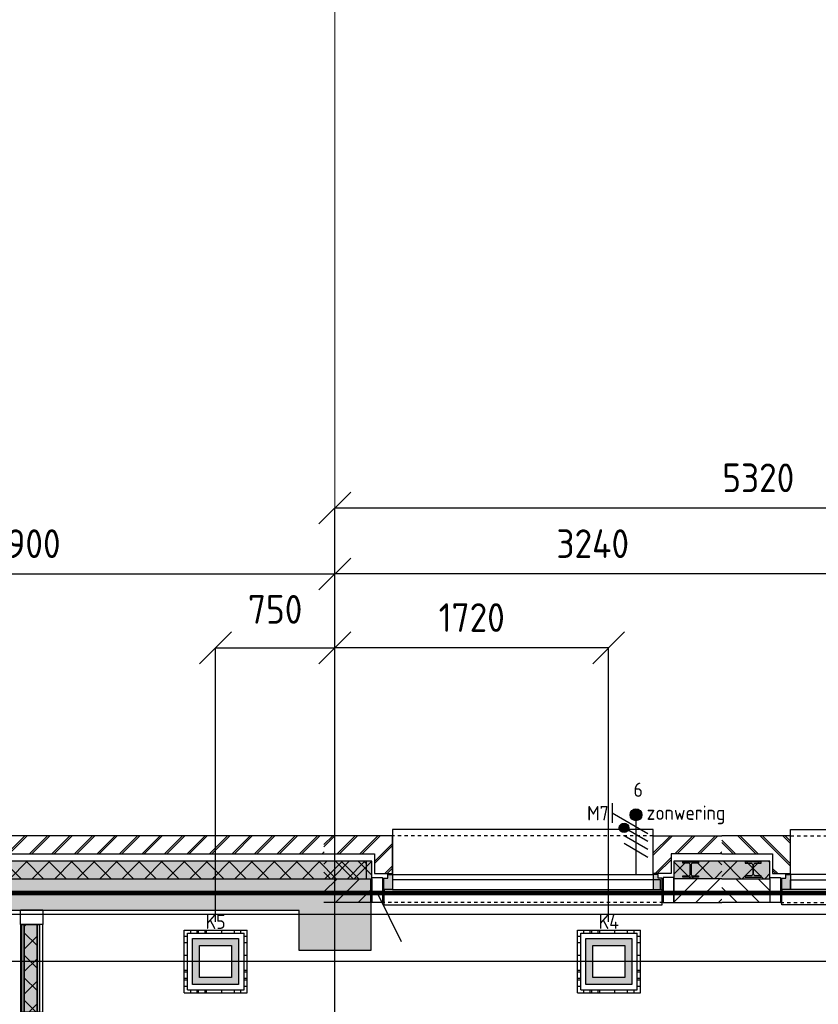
# Model space of a CAD drawing. Header units: millimetres. Extents: x -38032 to 104346, y -31182 to 78566.
# Tile 209 of 213: x 89880 to 94897, y 45830 to 52018. Entities that reach past the tile are written whole.
import ezdxf
from ezdxf.enums import TextEntityAlignment as Align

# ---------------------------------------------------------------- set-up
doc = ezdxf.new("R2010")
doc.units = ezdxf.units.MM
doc.header["$LTSCALE"] = 100
doc.set_wipeout_variables(frame=1)
doc.header["$PDMODE"] = 1
for name, pattern in [('HIDDEN', [9.525, 6.35, -3.175]), ('STYLE_01', [0.41664, 0.20828, -0.20836]), ('STYLE_11', [5, 3.888855, -0.416718, 0.277786, -0.416641])]:
    doc.linetypes.add(name, pattern=pattern)
for name, color, linetype in [('AL$1A---_ALGEMEEN', 8, 'Continuous'), ('AL------_MAATVOERING', 2, 'Continuous'), ('AM$1A---_ARCERING', 8, 'Continuous'), ('BOUWKUNDIG', 8, 'Continuous'), ('brandscheiding', 5, 'HIDDEN'), ('EL6222--', 3, 'Continuous'), ('EL6311--', 3, 'Continuous'), ('EL6322--', 3, 'Continuous'), ('Vloerdoos', 3, 'Continuous'), ('Vloerdoos (OUD)', 3, 'Continuous')]:
    doc.layers.add(name, color=color, linetype=linetype)
doc.layers.add('stramien', color=1, linetype='Continuous', lineweight=9)
doc.layers.get('Vloerdoos').off()
doc.styles.add('BURO-018', font='iso.shx', dxfattribs={"height": 90})
doc.styles.get("Standard").update_dxf_attribs({"font": 'iso.shx'})
doc.dimstyles.new('STABICAD', dxfattribs={"dimscale": 100, "dimtxt": 1.8, "dimasz": 2, "dimexe": 0, "dimexo": 2.5, "dimgap": 1.5, "dimtad": 0, "dimdec": 0, "dimrnd": 10, "dimzin": 0, "dimdsep": 46, "dimtxsty": 'Standard', "dimblk1": 'OBLIQUE', "dimblk2": 'OBLIQUE', "dimsah": 1, "dimcen": -3, "dimadec": 0, "dimazin": 0, "dimtfac": 1, "dimtdec": 0, "dimtofl": 0, "dimtmove": 2, "dimatfit": 3, "dimfxl": 0, "dimtvp": 1.055556, "dimtolj": 1, "dimtzin": 0, "dimarcsym": 0})
pattern_1 = [(135, (0, 0), (70.7107, 70.7107), []), (45, (299.34, -299.34), (70.7107, -70.7107), [])]
pattern_2 = [(45, (0, 0), (70.7107, -70.7107), []), (45, (7.07, -7.07), (70.7107, -70.7107), [])]
pattern_3 = [(45, (0, 0), (70.7107, -70.7107), [])]

# ---------------------------------------------------------------- blocks, each defined once
blk = doc.blocks.new('VLOERDOOS')
at = {"layer": 'Vloerdoos (OUD)'}
for p, q in [((0, 395), (395, 395)), ((0, 395), (0, 0)), ((20, 375), (20, 20)), ((20, 375), (375, 375)), ((40, 375), (40, 395)), ((80, 375), (80, 395)), ((90, 375), (90, 395)), ((130, 375), (130, 395)), ((140, 375), (140, 395)), ((235, 375), (235, 395)), ((315, 375), (315, 395)), ((355, 375), (355, 395)), ((375, 375), (375, 20)), ((395, 395), (395, 0)), ((0, 355), (20, 355)), ((0, 315), (20, 315)), ((375, 355), (395, 355)), ((375, 315), (395, 315)), ((0, 305), (20, 305)), ((0, 265), (20, 265)), ((0, 255), (20, 255)), ((375, 305), (395, 305)), ((375, 265), (395, 265)), ((375, 255), (395, 255)), ((0, 160), (20, 160)), ((375, 160), (395, 160)), ((0, 80), (20, 80)), ((375, 80), (395, 80)), ((0, 40), (20, 40)), ((0, 0), (395, 0)), ((20, 20), (375, 20)), ((40, 0), (40, 20)), ((80, 0), (80, 20)), ((90, 0), (90, 20)), ((130, 0), (130, 20)), ((140, 0), (140, 20)), ((235, 0), (235, 20)), ((315, 0), (315, 20)), ((355, 0), (355, 20)), ((375, 40), (395, 40))]:
    blk.add_line(p, q, dxfattribs=at)
blk = doc.blocks.new('_Oblique')
at = {"color": 0, "linetype": 'ByBlock', "lineweight": -2}
blk.add_line((-0.5, -0.5), (0.5, 0.5), dxfattribs=at)
blk = doc.blocks.new('*D189')
at = {"layer": 'AL------_MAATVOERING', "color": 0, "lineweight": -2}
for p, q in [((87460.4, 46395), (87460.4, 46595)), ((96930, 46395), (87460.4, 46395)), ((96930, 46099.1), (87460.4, 46099.1)), ((87460.4, 46099.1), (87460.4, 45899.1))]:
    blk.add_line(p, q, dxfattribs=at)
at = {"layer": 'Defpoints', "color": 0}
for p in [(87460.4, 46395), (97180, 46395), (97180, 46099.1)]:
    blk.add_point(p, dxfattribs=at)
at = {"layer": 'AL------_MAATVOERING', "color": 0, "lineweight": -2, "xscale": 200, "yscale": 200, "zscale": 200}
for p, rotation in [((87460.4, 46395), 270), ((87460.4, 46099.1), 90)]:
    blk.add_blockref('_Oblique', p, dxfattribs=dict(at, rotation=rotation))
at = {"layer": 'AL------_MAATVOERING', "color": 0, "insert": (87206.9, 46075.1), "char_height": 180, "attachment_point": 5, "rotation": 90}
blk.add_mtext('\\A1;300', dxfattribs=at)
blk = doc.blocks.new('*D232')
at = {"layer": 'AL------_MAATVOERING', "color": 0, "lineweight": -2}
for p, q in [((91860, 46349.1), (91860, 48070.6)), ((93580, 48070.6), (91860, 48070.6)), ((93580, 46349.1), (93580, 48070.6))]:
    blk.add_line(p, q, dxfattribs=at)
at = {"layer": 'Defpoints', "color": 0}
for p in [(91860, 48070.6), (91860, 46099.1), (93580, 46099.1)]:
    blk.add_point(p, dxfattribs=at)
at = {"layer": 'AL------_MAATVOERING', "color": 0, "lineweight": -2, "xscale": 200, "yscale": 200, "zscale": 200, "rotation": 180}
blk.add_blockref('_Oblique', (91860, 48070.6), dxfattribs=at)
at = {"layer": 'AL------_MAATVOERING', "color": 0, "lineweight": -2, "xscale": 200, "yscale": 200, "zscale": 200}
blk.add_blockref('_Oblique', (93580, 48070.6), dxfattribs=at)
at = {"layer": 'AL------_MAATVOERING', "color": 0, "insert": (92720, 48260.6), "char_height": 180, "attachment_point": 5}
blk.add_mtext('\\A1;1720', dxfattribs=at)
blk = doc.blocks.new('*D233')
at = {"layer": 'AL------_MAATVOERING', "color": 0, "lineweight": -2}
for p, q in [((91110, 46349.1), (91110, 48070.6)), ((91110, 48070.6), (91860, 48070.6)), ((91860, 46349.1), (91860, 48070.6))]:
    blk.add_line(p, q, dxfattribs=at)
at = {"layer": 'Defpoints', "color": 0}
for p in [(91860, 48070.6), (91110, 46099.1), (91860, 46099.1)]:
    blk.add_point(p, dxfattribs=at)
at = {"layer": 'AL------_MAATVOERING', "color": 0, "lineweight": -2, "xscale": 200, "yscale": 200, "zscale": 200, "rotation": 180}
blk.add_blockref('_Oblique', (91110, 48070.6), dxfattribs=at)
at = {"layer": 'AL------_MAATVOERING', "color": 0, "lineweight": -2, "xscale": 200, "yscale": 200, "zscale": 200}
blk.add_blockref('_Oblique', (91860, 48070.6), dxfattribs=at)
at = {"layer": 'AL------_MAATVOERING', "color": 0, "insert": (91485, 48312.1), "char_height": 180, "attachment_point": 5}
blk.add_mtext('\\A1;750', dxfattribs=at)
blk = doc.blocks.new('*D234')
at = {"layer": 'AL------_MAATVOERING', "color": 0, "lineweight": -2}
for p, q in [((87960, 46349.1), (87960, 48534.9)), ((87960, 48534.9), (91860, 48534.9)), ((91860, 46349.1), (91860, 48534.9))]:
    blk.add_line(p, q, dxfattribs=at)
at = {"layer": 'Defpoints', "color": 0}
for p in [(91860, 48534.9), (87960, 46099.1), (91860, 46099.1)]:
    blk.add_point(p, dxfattribs=at)
at = {"layer": 'AL------_MAATVOERING', "color": 0, "lineweight": -2, "xscale": 200, "yscale": 200, "zscale": 200, "rotation": 180}
blk.add_blockref('_Oblique', (87960, 48534.9), dxfattribs=at)
at = {"layer": 'AL------_MAATVOERING', "color": 0, "lineweight": -2, "xscale": 200, "yscale": 200, "zscale": 200}
blk.add_blockref('_Oblique', (91860, 48534.9), dxfattribs=at)
at = {"layer": 'AL------_MAATVOERING', "color": 0, "insert": (89910, 48724.9), "char_height": 180, "attachment_point": 5}
blk.add_mtext('\\A1;3900', dxfattribs=at)
blk = doc.blocks.new('*D235')
at = {"layer": 'AL------_MAATVOERING', "color": 0, "lineweight": -2}
for p, q in [((91860, 37378.4), (91860, 48534.9)), ((95100, 48534.9), (91860, 48534.9)), ((95100, 37378.4), (95100, 48534.9))]:
    blk.add_line(p, q, dxfattribs=at)
at = {"layer": 'Defpoints', "color": 0}
for p in [(91860, 48534.9), (91860, 37128.4), (95100, 37128.4)]:
    blk.add_point(p, dxfattribs=at)
at = {"layer": 'AL------_MAATVOERING', "color": 0, "lineweight": -2, "xscale": 200, "yscale": 200, "zscale": 200, "rotation": 180}
blk.add_blockref('_Oblique', (91860, 48534.9), dxfattribs=at)
at = {"layer": 'AL------_MAATVOERING', "color": 0, "lineweight": -2, "xscale": 200, "yscale": 200, "zscale": 200}
blk.add_blockref('_Oblique', (95100, 48534.9), dxfattribs=at)
at = {"layer": 'AL------_MAATVOERING', "color": 0, "insert": (93480, 48724.9), "char_height": 180, "attachment_point": 5}
blk.add_mtext('\\A1;3240', dxfattribs=at)
blk = doc.blocks.new('*D236')
at = {"layer": 'AL------_MAATVOERING', "color": 0, "lineweight": -2}
for p, q in [((91860, 46349.1), (91860, 48948.9)), ((97180, 48948.9), (91860, 48948.9)), ((97180, 46349.1), (97180, 48948.9))]:
    blk.add_line(p, q, dxfattribs=at)
at = {"layer": 'Defpoints', "color": 0}
for p in [(91860, 48948.9), (91860, 46099.1), (97180, 46099.1)]:
    blk.add_point(p, dxfattribs=at)
at = {"layer": 'AL------_MAATVOERING', "color": 0, "lineweight": -2, "xscale": 200, "yscale": 200, "zscale": 200, "rotation": 180}
blk.add_blockref('_Oblique', (91860, 48948.9), dxfattribs=at)
at = {"layer": 'AL------_MAATVOERING', "color": 0, "lineweight": -2, "xscale": 200, "yscale": 200, "zscale": 200}
blk.add_blockref('_Oblique', (97180, 48948.9), dxfattribs=at)
at = {"layer": 'AL------_MAATVOERING', "color": 0, "insert": (94520, 49138.9), "char_height": 180, "attachment_point": 5}
blk.add_mtext('\\A1;5320', dxfattribs=at)
blk = doc.blocks.new('E00414')
at = {"color": 0, "linetype": 'Continuous'}
for p, q in [((-2.9, -2.9), (-2.9, 2.9)), ((-2.9, 2.9), (2.9, 2.9)), ((2.9, 2.9), (2.9, -2.9)), ((-2, 2), (2, 2)), ((-2, -2), (-2, 2)), ((2, 2), (2, -2)), ((2, -2), (-2, -2)), ((2.9, -2.9), (-2.9, -2.9))]:
    blk.add_line(p, q, dxfattribs=at)
at = {"color": 0}
for points in [[(-2.9, 2.9), (2.9, 2.9), (-2, 2), (2, 2)], [(-2, -2), (-2.9, -2.9), (-2, 2), (-2.9, 2.9)], [(2, 2), (2.9, 2.9), (2, -2), (2.9, -2.9)], [(2, -2), (2.9, -2.9), (-2, -2), (-2.9, -2.9)]]:
    blk.add_solid(points, dxfattribs=at)
at = {"color": 0, "linetype": 'Continuous', "style": 'BURO-018'}
for tag, p in [('E_GKAST', (0, 8)), ('E_GROEP', (0, 5)), ('E_SGROEP', (4.5, 5))]:
    blk.add_attdef(tag, text='', height=1.8, dxfattribs=at).set_placement(p, align=Align.MIDDLE)
at = {"color": 0, "linetype": 'Continuous', "style": 'BURO-018', "flags": 1}
for tag, p in [('E_VERMCODE', (13, 5)), ('E_MATCODE', (0, 0))]:
    blk.add_attdef(tag, text='', height=1.8, dxfattribs=at).set_placement(p, align=Align.MIDDLE)
blk = doc.blocks.new('Group-88')
at = {"layer": 'AM$1A---_ARCERING', "linetype": 'Continuous', "lineweight": 0}
for points in [[(-132, 596), (-117, 596), (-117, 49), (-132, 49)], [(-117, 596), (-36, 596), (-36, 49), (-117, 49)], [(-36, 596), (-21, 596), (-21, 49), (-36, 49)]]:
    blk.add_hatch(color=256, dxfattribs=at).paths.add_polyline_path(points)
at = {"layer": 'AM$1A---_ARCERING', "linetype": 'Continuous', "lineweight": 5}
h = blk.add_hatch(dxfattribs=at)
h.set_pattern_fill('ISOLATIE', color=256, style=0, pattern_type=2)
h.set_pattern_definition(pattern_1)
h.paths.add_polyline_path([(-117, 596), (-36, 596), (-36, 49), (-117, 49)])
at = {"layer": 'AL$1A---_ALGEMEEN', "color": 0}
for points in [[(-132, 596), (-117, 596), (-117, 49), (-132, 49)], [(-117, 596), (-36, 596), (-36, 49), (-117, 49)], [(-36, 596), (-21, 596), (-21, 49), (-36, 49)]]:
    blk.add_lwpolyline(points, close=True, dxfattribs=at)
blk = doc.blocks.new('Group-89')
at = {"layer": 'AM$1A---_ARCERING', "linetype": 'Continuous', "lineweight": 0}
for points in [[(-132, 5036), (-117, 5036), (-117, 4436), (-132, 4436)], [(-117, 5036), (-36, 5036), (-36, 4436), (-117, 4436)], [(-36, 5036), (-21, 5036), (-21, 4436), (-36, 4436)]]:
    blk.add_hatch(color=256, dxfattribs=at).paths.add_polyline_path(points)
at = {"layer": 'AM$1A---_ARCERING', "linetype": 'Continuous', "lineweight": 5}
h = blk.add_hatch(dxfattribs=at)
h.set_pattern_fill('ISOLATIE', color=256, style=0, pattern_type=2)
h.set_pattern_definition(pattern_1)
h.paths.add_polyline_path([(-117, 5036), (-36, 5036), (-36, 4436), (-117, 4436)])
at = {"layer": 'AL$1A---_ALGEMEEN', "color": 0}
for points in [[(-132, 5036), (-117, 5036), (-117, 4436), (-132, 4436)], [(-117, 5036), (-36, 5036), (-36, 4436), (-117, 4436)], [(-36, 5036), (-21, 5036), (-21, 4436), (-36, 4436)]]:
    blk.add_lwpolyline(points, close=True, dxfattribs=at)
blk = doc.blocks.new('Group-90')
at = {"layer": 'AM$1A---_ARCERING', "linetype": 'Continuous', "lineweight": 0}
for points in [[(-132, 5726), (-117, 5726), (-117, 5126), (-132, 5126)], [(-117, 5726), (-36, 5726), (-36, 5126), (-117, 5126)], [(-36, 5726), (-21, 5726), (-21, 5126), (-36, 5126)]]:
    blk.add_hatch(color=256, dxfattribs=at).paths.add_polyline_path(points)
at = {"layer": 'AM$1A---_ARCERING', "linetype": 'Continuous', "lineweight": 5}
h = blk.add_hatch(dxfattribs=at)
h.set_pattern_fill('ISOLATIE', color=256, style=0, pattern_type=2)
h.set_pattern_definition(pattern_1)
h.paths.add_polyline_path([(-117, 5726), (-36, 5726), (-36, 5126), (-117, 5126)])
at = {"layer": 'AL$1A---_ALGEMEEN', "color": 0}
for points in [[(-132, 5726), (-117, 5726), (-117, 5126), (-132, 5126)], [(-117, 5726), (-36, 5726), (-36, 5126), (-117, 5126)], [(-36, 5726), (-21, 5726), (-21, 5126), (-36, 5126)]]:
    blk.add_lwpolyline(points, close=True, dxfattribs=at)
blk = doc.blocks.new('Group-91')
at = {"layer": 'AM$1A---_ARCERING', "linetype": 'Continuous', "lineweight": 0}
for points in [[(-132, 10116), (-117, 10116), (-117, 9566), (-132, 9566)], [(-117, 10116), (-36, 10116), (-36, 9566), (-117, 9566)], [(-36, 10116), (-21, 10116), (-21, 9566), (-36, 9566)]]:
    blk.add_hatch(color=256, dxfattribs=at).paths.add_polyline_path(points)
at = {"layer": 'AM$1A---_ARCERING', "linetype": 'Continuous', "lineweight": 5}
h = blk.add_hatch(dxfattribs=at)
h.set_pattern_fill('ISOLATIE', color=256, style=0, pattern_type=2)
h.set_pattern_definition(pattern_1)
h.paths.add_polyline_path([(-117, 10116), (-36, 10116), (-36, 9566), (-117, 9566)])
at = {"layer": 'AL$1A---_ALGEMEEN', "color": 0}
for points in [[(-132, 10116), (-117, 10116), (-117, 9566), (-132, 9566)], [(-117, 10116), (-36, 10116), (-36, 9566), (-117, 9566)], [(-36, 10116), (-21, 10116), (-21, 9566), (-36, 9566)]]:
    blk.add_lwpolyline(points, close=True, dxfattribs=at)
blk = doc.blocks.new('32x_hout-mk 845-p')
at = {"layer": 'AL$1A---_ALGEMEEN', "color": 0}
for points in [[(-1, 10206), (-140, 10206), (-140, 7496), (-1, 7496)], [(-1, 3746), (-1, 6416), (-140, 6416), (-140, 3746)], [(-1, -34), (-1, 2666), (-140, 2666), (-140, -34)]]:
    blk.add_lwpolyline(points, close=True, dxfattribs=at)
blk.add_blockref('Group-88', (0, 0), dxfattribs=at)
at = {"color": 0}
for points in [[(-140, 10206), (-1, 10206), (-1, 10116), (-140, 10116)], [(-140, 9566), (-1, 9566), (-1, 9476), (-140, 9476)], [(-140, 8876), (-1, 8876), (-1, 8786), (-140, 8786)], [(-140, 8186), (-1, 8186), (-1, 8096), (-140, 8096)], [(-140, 7496), (-1, 7496), (-1, 7406), (-140, 7406)], [(-140, 6506), (-1, 6506), (-1, 6416), (-140, 6416)], [(-140, 5816), (-1, 5816), (-1, 5726), (-140, 5726)], [(-140, 5126), (-1, 5126), (-1, 5036), (-140, 5036)], [(-140, 4436), (-1, 4436), (-1, 4346), (-140, 4346)], [(-140, 3746), (-1, 3746), (-1, 3656), (-140, 3656)], [(-140, 2756), (-1, 2756), (-1, 2666), (-140, 2666)], [(-140, 2066), (-1, 2066), (-1, 1976), (-140, 1976)], [(-140, 1376), (-1, 1376), (-1, 1286), (-140, 1286)], [(-140, 686), (-1, 686), (-1, 596), (-140, 596)], [(-140, 49), (-1, 49), (-1, -41), (-140, -41)]]:
    blk.add_wipeout(points, dxfattribs=at).dxf.layer = 'AL$1A---_ALGEMEEN'
at = {"layer": 'AL$1A---_ALGEMEEN', "color": 0, "linetype": 'STYLE_01'}
for p, q in [((-140, 7406), (-140, 6506)), ((-140, 3656), (-140, 2756))]:
    blk.add_line(p, q, dxfattribs=at)
at = {"layer": 'AL$1A---_ALGEMEEN', "color": 0}
for points in [[(-140, 10206), (-1, 10206), (-1, 10116), (-140, 10116)], [(-140, 9566), (-1, 9566), (-1, 9476), (-140, 9476)], [(-140, 8876), (-1, 8876), (-1, 8786), (-140, 8786)], [(-140, 8186), (-1, 8186), (-1, 8096), (-140, 8096)], [(-140, 7496), (-1, 7496), (-1, 7406), (-140, 7406)], [(-140, 6506), (-1, 6506), (-1, 6416), (-140, 6416)], [(-140, 5816), (-1, 5816), (-1, 5726), (-140, 5726)], [(-140, 5126), (-1, 5126), (-1, 5036), (-140, 5036)], [(-140, 4436), (-1, 4436), (-1, 4346), (-140, 4346)], [(-140, 3746), (-1, 3746), (-1, 3656), (-140, 3656)], [(-140, 2756), (-1, 2756), (-1, 2666), (-140, 2666)], [(-140, 2066), (-1, 2066), (-1, 1976), (-140, 1976)], [(-140, 1376), (-1, 1376), (-1, 1286), (-140, 1286)], [(-140, 686), (-1, 686), (-1, 596), (-140, 596)], [(-140, 49), (-1, 49), (-1, -41), (-140, -41)]]:
    blk.add_lwpolyline(points, close=True, dxfattribs=at)
for name in ['Group-91', 'Group-90', 'Group-89']:
    blk.add_blockref(name, (0, 0), dxfattribs=at)
at = {"color": 0}
for points in [[(-41, 7421), (-1, 7421), (-1, 6491), (-41, 6491)], [(-41, 3671), (-1, 3671), (-1, 2741), (-41, 2741)]]:
    blk.add_wipeout(points, dxfattribs=at).dxf.layer = 'AL$1A---_ALGEMEEN'
at = {"layer": 'AL$1A---_ALGEMEEN', "color": 0}
for p, q in [((-1, 6491), (914, 6491)), ((-1, 2749), (914, 2749))]:
    blk.add_line(p, q, dxfattribs=at)
for points in [[(-41, 7421), (-1, 7421), (-1, 6491), (-41, 6491)], [(-41, 3671), (-1, 3671), (-1, 2741), (-41, 2741)]]:
    blk.add_lwpolyline(points, close=True, dxfattribs=at)
for centre in [(-1, 6491), (-1, 2749)]:
    blk.add_arc(centre, 915, 0.85766, 90, dxfattribs=at)
blk = doc.blocks.new('zijdetail kozijn 2kops')
at = {"color": 0}
blk.add_wipeout([(-63, 420), (-130, 420), (-130, 262), (-63, 262)], dxfattribs=at).dxf.layer = 'AL$1A---_ALGEMEEN'
at = {"layer": 'AM$1A---_ARCERING', "linetype": 'Continuous', "lineweight": 0}
blk.add_hatch(color=256, dxfattribs=at).paths.add_polyline_path([(-54.2, 338), (-54.2, 366), (-56, 366), (-56, 266), (-31, 266), (-31, 243), (0, 243), (0, 338), (-22, 338)])
at = {"layer": 'AL$1A---_ALGEMEEN', "color": 0}
for points in [[(-63, 420), (-130, 420), (-130, 262), (-63, 262)], [(-54.2, 338), (-54.2, 366), (-56, 366), (-56, 266), (-31, 266), (-31, 243), (0, 243), (0, 338), (-22, 338)]]:
    blk.add_lwpolyline(points, close=True, dxfattribs=at)
blk = doc.blocks.new('HEA 100')
at = {"layer": 'AM$1A---_ARCERING', "linetype": 'Continuous', "lineweight": 0}
h = blk.add_hatch(color=256, dxfattribs=at)
edge = h.paths.add_edge_path()
edge.add_arc((14.5, -28), 12, 180, 270)
edge.add_line((14.5, -40), (50, -40))
edge.add_line((50, -40), (50, -48))
edge.add_line((50, -48), (-50, -48))
edge.add_line((-50, -48), (-50, -40))
edge.add_line((-50, -40), (-14.5, -40))
edge.add_arc((-14.5, -28), 12, 270, 360)
edge.add_line((-2.5, -28), (-2.5, 28))
edge.add_arc((-14.5, 28), 12, 0, 90)
edge.add_line((-14.5, 40), (-50, 40))
edge.add_line((-50, 40), (-50, 48))
edge.add_line((-50, 48), (50, 48))
edge.add_line((50, 48), (50, 40))
edge.add_line((50, 40), (14.5, 40))
edge.add_arc((14.5, 28), 12, 90, 180)
edge.add_line((2.5, 28), (2.5, -28))
at = {"layer": 'AL$1A---_ALGEMEEN', "color": 0, "flags": 128}
blk.add_lwpolyline([(2.5, -28, 0.414214), (14.5, -40), (50, -40), (50, -48), (-50, -48), (-50, -40), (-14.5, -40, 0.414214), (-2.5, -28), (-2.5, 28, 0.414214), (-14.5, 40), (-50, 40), (-50, 48), (50, 48), (50, 40), (14.5, 40, 0.414214), (2.5, 28)], format="xyb", close=True, dxfattribs=at)
blk = doc.blocks.new('31x_alu-2e-mk106a4-p')
at = {"layer": 'AM$1A---_ARCERING', "linetype": 'Continuous', "lineweight": 0}
blk.add_hatch(color=256, dxfattribs=at).paths.add_polyline_path([(-270, 2068.5), (-160, 2068.5), (-160, 1767), (-270, 1767)])
at = {"layer": 'AM$1A---_ARCERING', "linetype": 'Continuous', "lineweight": 5}
h = blk.add_hatch(dxfattribs=at)
h.set_pattern_fill('ISOLATIE', color=256, style=0, pattern_type=2)
h.set_pattern_definition(pattern_1)
h.paths.add_polyline_path([(-270, 2068.5), (-160, 2068.5), (-160, 1767), (-270, 1767)])
at = {"layer": 'AL$1A---_ALGEMEEN', "color": 0, "linetype": 'STYLE_01'}
blk.add_line((0, 1637), (0, 0), dxfattribs=at)
at = {"layer": 'AL$1A---_ALGEMEEN', "color": 0, "flags": 128}
blk.add_lwpolyline([(-160, 2068.5), (-160, 1767), (-270, 1767), (-270, 2068.5)], dxfattribs=at)
at = {"color": 0}
blk.add_wipeout([(-276, 1683), (-276, 0), (-338, 0), (-338, 1683)], dxfattribs=at).dxf.layer = 'AL$1A---_ALGEMEEN'
at = {"layer": 'AL$1A---_ALGEMEEN', "color": 0}
blk.add_lwpolyline([(-276, 1683), (-276, 0), (-338, 0), (-338, 1683)], close=True, dxfattribs=at)
at = {"layer": 'AL$1A---_ALGEMEEN', "color": 0, "rotation": 90}
blk.add_blockref('zijdetail kozijn 2kops', (0, 0), dxfattribs=at)
at = {"layer": 'AM$1A---_ARCERING', "linetype": 'Continuous', "lineweight": 0}
blk.add_hatch(color=256, dxfattribs=at).paths.add_polyline_path([(-270, -130), (-160, -130), (-160, -431.5), (-270, -431.5)])
at = {"layer": 'AM$1A---_ARCERING', "linetype": 'Continuous', "lineweight": 5}
h = blk.add_hatch(dxfattribs=at)
h.set_pattern_fill('ISOLATIE', color=256, style=0, pattern_type=2)
h.set_pattern_definition(pattern_1)
h.paths.add_polyline_path([(-270, -130), (-160, -130), (-160, -431.5), (-270, -431.5)])
at = {"layer": 'AL$1A---_ALGEMEEN', "color": 0, "linetype": 'STYLE_01'}
blk.add_line((-420, 1700), (-420, -63), dxfattribs=at)
at = {"layer": 'AL$1A---_ALGEMEEN', "color": 0}
blk.add_line((-270, -431.5), (-270, -130), dxfattribs=at)
for points in [[(-435, 1693), (-366, 1693), (-366, -56), (-435, -56)], [(-243, 1637), (40, 1637), (40, 0), (-243, 0)]]:
    blk.add_lwpolyline(points, close=True, dxfattribs=at)
at = {"layer": 'AL$1A---_ALGEMEEN', "color": 0, "flags": 128}
blk.add_lwpolyline([(-270, -130), (-160, -130), (-160, -431.5)], dxfattribs=at)
at = {"color": 0}
for points in [[(-238, 1750), (-238, 1637), (0, 1637), (0, 2068.5), (-113, 2068.5), (-113, 1750)], [(-238, -113), (-238, 0), (0, 0), (0, -431.5), (-113, -431.5), (-113, -113)], [(-420, -431.5), (-270, -431.5), (-270, -366.6), (-270, -130), (-420, -130), (-420, -332.8)]]:
    blk.add_wipeout(points, dxfattribs=at).dxf.layer = 'AL$1A---_ALGEMEEN'
at = {"layer": 'AM$1A---_ARCERING', "linetype": 'Continuous', "lineweight": 5}
h = blk.add_hatch(dxfattribs=at)
h.set_pattern_fill('BAKSTEEN', color=256, style=0, pattern_type=2)
h.set_pattern_definition(pattern_2)
h.paths.add_polyline_path([(-238, 1750), (-238, 1637), (0, 1637), (0, 2068.5), (-113, 2068.5), (-113, 1750)])
h = blk.add_hatch(dxfattribs=at)
h.set_pattern_fill('BAKSTEEN', color=256, style=0, pattern_type=2)
h.set_pattern_definition(pattern_2)
h.paths.add_polyline_path([(-238, -113), (-238, 0), (0, 0), (0, -431.5), (-113, -431.5), (-113, -113)])
h = blk.add_hatch(dxfattribs=at)
h.set_pattern_fill('KALKZANDSTEEN', color=256, style=0, pattern_type=2)
h.set_pattern_definition(pattern_3)
h.paths.add_polyline_path([(-420, -431.5), (-270, -431.5), (-270, -366.6), (-270, -130), (-420, -130), (-420, -332.8)])
at = {"layer": 'AL$1A---_ALGEMEEN', "color": 0, "flags": 128}
for points in [[(-238, 1750), (-238, 1637), (0, 1637), (0, 2068.5)], [(-113, 2068.5), (-113, 1750), (-238, 1750)], [(-238, -113), (-238, 0), (0, 0), (0, -431.5)], [(-113, -431.5), (-113, -113), (-238, -113)], [(-270, -431.5), (-270, -366.6), (-270, -130), (-420, -130), (-420, -332.8), (-420, -431.5)]]:
    blk.add_lwpolyline(points, dxfattribs=at)
at = {"layer": 'AL$1A---_ALGEMEEN', "color": 0, "xscale": -1, "rotation": 90}
blk.add_blockref('HEA 100', (-212, 1872), dxfattribs=at)
at = {"color": 0}
blk.add_wipeout([(-420, 2068.5), (-270, 2068.5), (-270, 2003.6), (-270, 1767), (-420, 1767), (-420, 1969.8)], dxfattribs=at).dxf.layer = 'AL$1A---_ALGEMEEN'
at = {"layer": 'AM$1A---_ARCERING', "linetype": 'Continuous', "lineweight": 5}
h = blk.add_hatch(dxfattribs=at)
h.set_pattern_fill('KALKZANDSTEEN', color=256, style=0, pattern_type=2)
h.set_pattern_definition(pattern_3)
h.paths.add_polyline_path([(-420, 2068.5), (-270, 2068.5), (-270, 2003.6), (-270, 1767), (-420, 1767), (-420, 1969.8)])
at = {"layer": 'AL$1A---_ALGEMEEN', "color": 0, "flags": 128}
blk.add_lwpolyline([(-270, 2068.5), (-270, 2003.6), (-270, 1767), (-420, 1767), (-420, 1969.8), (-420, 2068.5)], dxfattribs=at)
at = {"layer": 'AL$1A---_ALGEMEEN', "color": 0, "xscale": -1, "rotation": 90}
blk.add_blockref('zijdetail kozijn 2kops', (0, 1637), dxfattribs=at)
blk = doc.blocks.new('31x_alu-2e-mk106a1-p')
at = {"layer": 'AM$1A---_ARCERING', "linetype": 'Continuous', "lineweight": 0}
for points in [[(-270, 1767), (-160, 1767), (-160, 2068.5), (-270, 2068.5)], [(-270, -130), (-160, -130), (-160, -431.5), (-270, -431.5)]]:
    blk.add_hatch(color=256, dxfattribs=at).paths.add_polyline_path(points)
at = {"layer": 'AM$1A---_ARCERING', "linetype": 'Continuous', "lineweight": 5}
h = blk.add_hatch(dxfattribs=at)
h.set_pattern_fill('ISOLATIE', color=256, style=0, pattern_type=2)
h.set_pattern_definition(pattern_1)
h.paths.add_polyline_path([(-270, 1767), (-160, 1767), (-160, 2068.5), (-270, 2068.5)])
h = blk.add_hatch(dxfattribs=at)
h.set_pattern_fill('ISOLATIE', color=256, style=0, pattern_type=2)
h.set_pattern_definition(pattern_1)
h.paths.add_polyline_path([(-270, -130), (-160, -130), (-160, -431.5), (-270, -431.5)])
at = {"layer": 'AL$1A---_ALGEMEEN', "color": 0}
for p, q in [((-270, 2068.5), (-270, 1767)), ((-270, -431.5), (-270, -130))]:
    blk.add_line(p, q, dxfattribs=at)
at = {"layer": 'AL$1A---_ALGEMEEN', "color": 0, "linetype": 'STYLE_01'}
blk.add_line((0, 1637), (0, 0), dxfattribs=at)
at = {"layer": 'AL$1A---_ALGEMEEN', "color": 0, "flags": 128}
for points in [[(-270, 1767), (-160, 1767), (-160, 2068.5)], [(-270, -130), (-160, -130), (-160, -431.5)]]:
    blk.add_lwpolyline(points, dxfattribs=at)
at = {"color": 0}
blk.add_wipeout([(-276, 1637), (-276, 0), (-338, 0), (-338, 1637)], dxfattribs=at).dxf.layer = 'AL$1A---_ALGEMEEN'
at = {"layer": 'AL$1A---_ALGEMEEN', "color": 0}
blk.add_lwpolyline([(-276, 1637), (-276, 0), (-338, 0), (-338, 1637)], close=True, dxfattribs=at)
at = {"layer": 'AL$1A---_ALGEMEEN', "color": 0, "xscale": -1, "rotation": 90}
blk.add_blockref('zijdetail kozijn 2kops', (0, 1637), dxfattribs=at)
at = {"layer": 'AL$1A---_ALGEMEEN', "color": 0, "linetype": 'STYLE_01'}
blk.add_line((-420, 1700), (-420, -63), dxfattribs=at)
at = {"layer": 'AL$1A---_ALGEMEEN', "color": 0}
for points in [[(-435, 1693), (-366, 1693), (-366, -56), (-435, -56)], [(-243, 1637), (40, 1637), (40, 0), (-243, 0)]]:
    blk.add_lwpolyline(points, close=True, dxfattribs=at)
at = {"color": 0}
for points in [[(-238, 1750), (-238, 1637), (0, 1637), (0, 2068.5), (-113, 2068.5), (-113, 1750)], [(-238, -113), (-238, 0), (0, 0), (0, -431.5), (-113, -431.5), (-113, -113)]]:
    blk.add_wipeout(points, dxfattribs=at).dxf.layer = 'AL$1A---_ALGEMEEN'
at = {"layer": 'AM$1A---_ARCERING', "linetype": 'Continuous', "lineweight": 5}
h = blk.add_hatch(dxfattribs=at)
h.set_pattern_fill('BAKSTEEN', color=256, style=0, pattern_type=2)
h.set_pattern_definition(pattern_2)
h.paths.add_polyline_path([(-238, 1750), (-238, 1637), (0, 1637), (0, 2068.5), (-113, 2068.5), (-113, 1750)])
h = blk.add_hatch(dxfattribs=at)
h.set_pattern_fill('BAKSTEEN', color=256, style=0, pattern_type=2)
h.set_pattern_definition(pattern_2)
h.paths.add_polyline_path([(-238, -113), (-238, 0), (0, 0), (0, -431.5), (-113, -431.5), (-113, -113)])
at = {"layer": 'AL$1A---_ALGEMEEN', "color": 0, "flags": 128}
for points in [[(-238, 1750), (-238, 1637), (0, 1637), (0, 2068.5)], [(-113, 2068.5), (-113, 1750), (-238, 1750)], [(-238, -113), (-238, 0), (0, 0), (0, -431.5)], [(-113, -431.5), (-113, -113), (-238, -113)]]:
    blk.add_lwpolyline(points, dxfattribs=at)
at = {"layer": 'AL$1A---_ALGEMEEN', "color": 0, "xscale": -1, "rotation": 90}
blk.add_blockref('HEA 100', (-212, 1872), dxfattribs=at)
at = {"layer": 'AL$1A---_ALGEMEEN', "color": 0, "rotation": 90}
blk.add_blockref('HEA 100', (-212, -235), dxfattribs=at)
at = {"color": 0}
for points in [[(-420, 2068.5), (-270, 2068.5), (-270, 2003.6), (-270, 1767), (-420, 1767), (-420, 1969.8)], [(-420, -431.5), (-270, -431.5), (-270, -366.6), (-270, -130), (-420, -130), (-420, -332.8)]]:
    blk.add_wipeout(points, dxfattribs=at).dxf.layer = 'AL$1A---_ALGEMEEN'
at = {"layer": 'AM$1A---_ARCERING', "linetype": 'Continuous', "lineweight": 5}
h = blk.add_hatch(dxfattribs=at)
h.set_pattern_fill('KALKZANDSTEEN', color=256, style=0, pattern_type=2)
h.set_pattern_definition(pattern_3)
h.paths.add_polyline_path([(-420, 2068.5), (-270, 2068.5), (-270, 2003.6), (-270, 1767), (-420, 1767), (-420, 1969.8)])
h = blk.add_hatch(dxfattribs=at)
h.set_pattern_fill('KALKZANDSTEEN', color=256, style=0, pattern_type=2)
h.set_pattern_definition(pattern_3)
h.paths.add_polyline_path([(-420, -431.5), (-270, -431.5), (-270, -366.6), (-270, -130), (-420, -130), (-420, -332.8)])
at = {"layer": 'AL$1A---_ALGEMEEN', "color": 0, "flags": 128}
for points in [[(-270, 2068.5), (-270, 2003.6), (-270, 1767), (-420, 1767), (-420, 1969.8), (-420, 2068.5)], [(-270, -431.5), (-270, -366.6), (-270, -130), (-420, -130), (-420, -332.8), (-420, -431.5)]]:
    blk.add_lwpolyline(points, dxfattribs=at)
at = {"layer": 'AL$1A---_ALGEMEEN', "color": 0, "rotation": 90}
blk.add_blockref('zijdetail kozijn 2kops', (0, 0), dxfattribs=at)
blk = doc.blocks.new('200254 W 212 3 04-12-2007')
at = {"layer": 'AM$1A---_ARCERING', "linetype": 'Continuous', "lineweight": 0}
blk.add_hatch(color=256, dxfattribs=at).paths.add_polyline_path([(55860, 21742.4), (47867, 21742.4), (47867, 21632.4), (55860, 21632.4)])
at = {"layer": 'AM$1A---_ARCERING', "linetype": 'Continuous', "lineweight": 5}
h = blk.add_hatch(dxfattribs=at)
h.set_pattern_fill('ISOLATIE', color=256, scale=50, style=0, pattern_type=2)
h.set_pattern_definition([(135, (-987935.49, -175784.82), (70.710678, 70.710678), []), (45, (-987636.15, -176084.16), (70.710678, -70.710678), [])])
h.paths.add_polyline_path([(55860, 21742.4), (47867, 21742.4), (47867, 21632.4), (55860, 21632.4)])
at = {"layer": 'AL$1A---_ALGEMEEN'}
blk.add_lwpolyline([(55860, 21742.4), (47867, 21742.4), (47867, 21632.4), (55860, 21632.4)], close=True, dxfattribs=at)
blk.add_blockref('32x_hout-mk 845-p', (53828, 11228.4), dxfattribs=at)
at = {"layer": 'stramien', "linetype": 'STYLE_11', "ltscale": 50}
blk.add_line((-37699, 21407.4), (65551.8, 21407.4), dxfattribs=at)
at = {"layer": 'AL$1A---_ALGEMEEN', "xscale": -1, "rotation": 270}
blk.add_blockref('31x_alu-2e-mk106a4-p', (56025, 21902.4), dxfattribs=at)
at = {"layer": 'AM$1A---_ARCERING', "linetype": 'Continuous', "lineweight": 5}
h = blk.add_hatch(dxfattribs=at)
h.set_pattern_fill('BAKSTEEN', color=256, scale=50, style=0, pattern_type=2)
h.set_pattern_definition([(45, (-987935.49, -175784.82), (70.710678, -70.710678), []), (45, (-987928.42, -175791.89), (70.710678, -70.710678), [])])
edge = h.paths.add_edge_path()
edge.add_line((55594.5, 21902.4), (47594.5, 21902.4))
edge.add_line((47594.5, 21902.4), (47594.5, 21789.4))
edge.add_line((47594.5, 21789.4), (55594.5, 21789.4))
at = {"layer": 'AM$1A---_ARCERING', "linetype": 'Continuous', "lineweight": 0}
blk.add_hatch(color=256, dxfattribs=at).paths.add_polyline_path([(47937, 21182.4), (47937, 21632.4), (55887, 21632.4), (55887, 21182.4), (55437, 21182.4), (55437, 21432.4), (48387, 21432.4), (48387, 21182.4)])
at = {"layer": 'AL$1A---_ALGEMEEN'}
for p, q in [((55594.5, 21902.4), (47594.5, 21902.4)), ((47594.5, 21789.4), (55594.5, 21789.4)), ((56081, 21235), (55930, 21542.5))]:
    blk.add_line(p, q, dxfattribs=at)
for points in [[(47937, 21182.4), (47937, 21632.4), (55887, 21632.4), (55887, 21182.4), (55437, 21182.4), (55437, 21432.4), (48387, 21432.4), (48387, 21182.4)], [(55887, 21632.4), (55895, 21632.4), (55895, 21482.4), (55887, 21482.4)]]:
    blk.add_lwpolyline(points, close=True, dxfattribs=at)
at = {"layer": 'stramien', "linetype": 'STYLE_11', "ltscale": 50}
blk.add_line((55661, -41013.6), (55661, 36216.4), dxfattribs=at)
at = {"layer": 'AL$1A---_ALGEMEEN', "rotation": 90}
blk.add_blockref('31x_alu-2e-mk106a1-p', (60162, 21902.4), dxfattribs=at)
blk = doc.blocks.new('E00080')
at = {"color": 0, "linetype": 'Continuous'}
for p, q in [((-3, 9.98), (-3, 7.48)), ((-3, 8.73), (1.5, 6.13)), ((0, 8.5), (0, 1)), ((1.5, 5.13), (-1.5, 6.87)), ((1.5, 4.13), (-1.5, 5.87)), ((1.5, 3.13), (-1.5, 4.87))]:
    blk.add_line(p, q, dxfattribs=at)
at = {"color": 0, "const_width": 0.75}
blk.add_lwpolyline([(-0.38, 8.5, 1), (0.38, 8.5, 1)], format="xyb", close=True, dxfattribs=at)
at = {"color": 0, "linetype": 'Continuous'}
blk.add_circle((0, 8.5), 0.75, dxfattribs=at)
at = {"color": 0, "linetype": 'Continuous', "style": 'BURO-018'}
for tag, p in [('E_GKAST', (0, 15)), ('E_GROEP', (0, 12)), ('E_SGROEP', (4.5, 12))]:
    blk.add_attdef(tag, text='', height=1.8, dxfattribs=at).set_placement(p, align=Align.MIDDLE)
at = {"color": 0, "linetype": 'Continuous', "style": 'BURO-018', "flags": 1}
for tag, p in [('E_VERMCODE', (13, 12)), ('E_MATCODE', (0, 0))]:
    blk.add_attdef(tag, text='', height=1.8, dxfattribs=at).set_placement(p, align=Align.MIDDLE)
blk = doc.blocks.new('2f + n + Ra')
at = {"layer": 'EL6322--'}
h = blk.add_hatch(color=256, dxfattribs=at)
edge = h.paths.add_edge_path()
edge.add_arc((-75, 293.3), 30, 0, 360)
blk.add_circle((-75, 293.3), 30, dxfattribs=at)
at = {"layer": 'EL6322--', "xscale": 50.00000000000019, "yscale": 50, "zscale": 50, "rotation": 359.9997694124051}
blk.add_blockref('E00080', (0, -50), dxfattribs=at)

msp = doc.modelspace()

# ---------------------------------------------------------------- block references
at = {"layer": 'BOUWKUNDIG'}
msp.add_blockref('200254 W 212 3 04-12-2007', (36198, 24986.5), dxfattribs=at)

# ---------------------------------------------------------------- next in the draw order: linework, layer by layer
at = {"layer": 'brandscheiding', "const_width": 30}
msp.add_lwpolyline([(58113.1, 6498.6), (74727.9, 8358.8), (74842.4, 7939.3), (75357.5, 8015.5), (75452.9, 7653.2), (78524.8, 8015.5), (78524.8, 8358.8), (79135.4, 8435.1), (79097.2, 8759.3), (99160.7, 11178.5), (99160.7, 46529.3), (78677.5, 46529.3)], dxfattribs=at)

# ---------------------------------------------------------------- next in the draw order: block references
at = {"layer": 'EL6222--'}
ref = msp.add_blockref('E00414', (91110.6, 46098.8), dxfattribs=dict(at, xscale=50, yscale=50, zscale=50))
ref.add_attrib('E_GROEP', 'K5', dxfattribs={"layer": '0', "color": 1, "linetype": 'Continuous', "height": 90, "style": 'BURO-018'}).set_placement((91110.6, 46348.8), align=Align.MIDDLE)
ref = msp.add_blockref('E00414', (93580.6, 46098.8), dxfattribs=dict(at, xscale=50, yscale=50, zscale=50))
ref.add_attrib('E_GROEP', 'K4', dxfattribs={"layer": '0', "color": 1, "linetype": 'Continuous', "height": 90, "style": 'BURO-018'}).set_placement((93580.6, 46348.8), align=Align.MIDDLE)
at = {"layer": 'EL6311--'}
msp.add_blockref('2f + n + Ra', (93751.7, 46645.9), dxfattribs=at)
at = {"layer": 'Vloerdoos', "rotation": 90}
for p in [(91309.3, 45901.3), (93779.3, 45901.3)]:
    msp.add_blockref('VLOERDOOS', p, dxfattribs=at)

# ---------------------------------------------------------------- next in the draw order: texts
at = {"layer": 'EL6222--', "color": 1, "style": 'BURO-018'}
for s, p in [('6', (93736.4, 47133.6)), ('M7', (93444.6, 46986)), ('zonwering', (93818.4, 46988.9))]:
    msp.add_text(s, height=90, dxfattribs=at).set_placement(p)

# ---------------------------------------------------------------- next in the draw order: dimensions: what is measured, and where the dimension line sits
at = {"layer": 'AL------_MAATVOERING'}
for base, p1, p2, picture, middle in [((91860, 48948.9), (97180, 46099.1), (91860, 46099.1), '*D236', (94520, 49138.9)), ((91860, 48534.9), (87960, 46099.1), (91860, 46099.1), '*D234', (89910, 48724.9)), ((91860, 48534.9), (95100, 37128.4), (91860, 37128.4), '*D235', (93480, 48724.9)), ((91860, 48070.6), (93580, 46099.1), (91860, 46099.1), '*D232', (92720, 48260.6))]:
    dim = msp.add_linear_dim(base=base, p1=p1, p2=p2, dimstyle='STABICAD', dxfattribs=at)
    dim.commit()
    dim.dimension.update_dxf_attribs({"geometry": picture, "text_midpoint": middle})
dim = msp.add_linear_dim(base=(91860, 48070.6), p1=(91110, 46099.1), p2=(91860, 46099.1), dimstyle='STABICAD', dxfattribs=at)
dim.commit()
dim.dimension.update_dxf_attribs({"geometry": '*D233', "text_midpoint": (91485, 48312.1), "dimtype": 160})
dim = msp.add_linear_dim(base=(87460.4, 46395), p1=(97180, 46099.1), p2=(97180, 46395), angle=90, dimstyle='STABICAD', dxfattribs=at)
dim.commit()
dim.dimension.update_dxf_attribs({"geometry": '*D189', "text_midpoint": (87206.9, 46075.1), "dimtype": 160})

doc.saveas('drawing.dxf')
